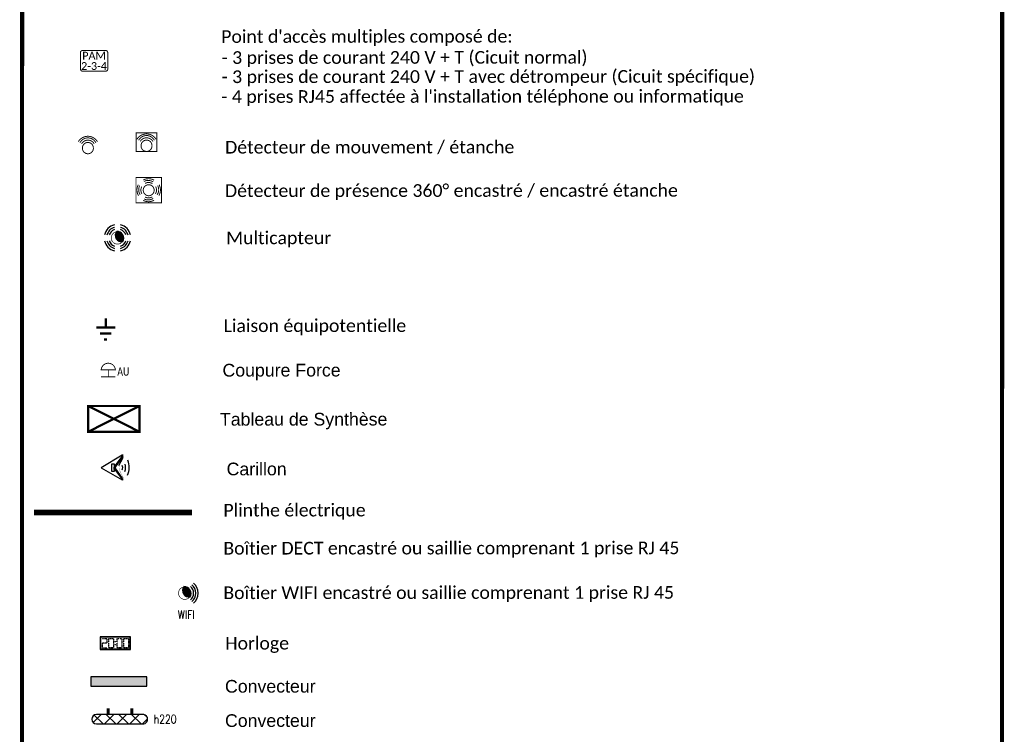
# Model space of a CAD drawing. Extents: x -24342 to 73038, y -9656 to 30949.
# Tile 6 of 170: x -4030 to -2982, y -2846 to -2085. Entities that reach past the tile are written whole.
import ezdxf
from ezdxf.enums import TextEntityAlignment as Align

# ---------------------------------------------------------------- set-up
doc = ezdxf.new("R2010")
doc.units = 0
doc.linetypes.add('ACAD_ISO07W100', pattern=[3, 0, -3])
doc.linetypes.add('CACHE2', pattern=[4.7625, 3.175, -1.5875])
doc.layers.get('0').update_dxf_attribs({"color": 250})
for name, color, linetype in [('1_APPAREILLAGE', 1, 'Continuous'), ('1_Plinthe', 241, 'CACHE2'), ('2_HORLOGE', 6, 'Continuous'), ('2_TEL_INFO', 4, 'Continuous'), ('EL2_Chauffage', 6, 'Continuous')]:
    doc.layers.add(name, color=color, linetype=linetype)
doc.styles.add('rt', font='romant.shx', dxfattribs={"width": 0.8})
doc.styles.add('sdel-be', font='ARIALNI.TTF', dxfattribs={"height": 5})
doc.styles.get("Standard").update_dxf_attribs({"font": 'calibri.ttf'})
doc.styles.add('texte', font='calibri.ttf', dxfattribs={"width": 0.75, "height": 9})

# ---------------------------------------------------------------- blocks, each defined once
blk = doc.blocks.new('DETEC_S_180°')
at = {"const_width": 1}
for points in [[(10.2, 7, 0.562915), (-10.2, 7)], [(8.4, 5.9, 0.609474), (-8.4, 5.9)], [(6.7, 4.8, 0.569092), (-6.7, 4.8)]]:
    blk.add_lwpolyline(points, format="xyb", dxfattribs=at)
blk.add_lwpolyline([(-5.8, 0.4, 1.080384), (5.8, 0.4, 0.994564)], format="xyb", close=True, dxfattribs=at)
at = {"flags": 1}
blk.add_attdef('DETEC_S_180°', (24.2, -7.6), '', height=12, dxfattribs=at)
blk = doc.blocks.new('terre')
at = {"linetype": 'Continuous', "const_width": 2.5}
for points in [[(0, -9.8), (0, 0)], [(-9.9, -9.8), (10.1, -9.8)], [(-6, -16), (6, -16)], [(-1.7, -22.4), (1.3, -22.4)]]:
    blk.add_lwpolyline(points, dxfattribs=at)
blk = doc.blocks.new('DETEC_E_180°')
at = {"const_width": 1}
blk.add_lwpolyline([(-11, 14), (11, 14), (11, -6), (-11, -6)], close=True, dxfattribs=at)
for points in [[(10.2, 7, 0.562915), (-10.2, 7)], [(8.4, 5.9, 0.609474), (-8.4, 5.9)], [(6.7, 4.8, 0.569092), (-6.7, 4.8)]]:
    blk.add_lwpolyline(points, format="xyb", dxfattribs=at)
blk.add_lwpolyline([(-5.8, 0.4, 1.080384), (5.8, 0.4, 0.994564)], format="xyb", close=True, dxfattribs=at)
blk = doc.blocks.new('DETEC_S_360°')
at = {"const_width": 1}
blk.add_lwpolyline([(-13.5, 13.6), (13.5, 13.6), (13.5, -13.4), (-13.5, -13.4)], close=True, dxfattribs=at)
for points in [[(5.8, 10.7, 0.261867), (-5.8, 10.9, 0.261867)], [(4.8, 8.8, 0.280722), (-5, 9.3, 0.280722)], [(-10.8, -5.8, -0.261867), (-11.1, 5.9, -0.261867)], [(-9, -4.8, -0.280722), (-9.5, 5, -0.280722)], [(-7.2, -3.8, -0.264621), (-7.4, 3.9, -0.264621)], [(3.9, 7.1, 0.264621), (-3.9, 7.3, 0.264621)], [(7.2, -3.8, 0.264621), (7.4, 3.9, 0.264621)], [(9, -4.8, 0.280722), (9.5, 5, 0.280722)], [(10.8, -5.8, 0.261867), (11.1, 5.9, 0.261867)], [(5.8, -10.6, -0.261867), (-5.8, -10.8, -0.261867)], [(4.8, -8.7, -0.280722), (-5, -9.2, -0.280722)], [(3.9, -7, -0.264621), (-3.9, -7.2, -0.264621)]]:
    blk.add_lwpolyline(points, format="xyb", dxfattribs=at)
blk.add_lwpolyline([(-5.8, 0, 1.008393), (5.8, 0, 1.008393)], format="xyb", close=True, dxfattribs=at)
blk = doc.blocks.new('PAM 3-3-4')
at = {"layer": '1_APPAREILLAGE', "const_width": 1.1}
blk.add_lwpolyline([(-14.5, 2.2), (-14.6, 19.8, -0.414214), (-12.4, 22), (12.3, 22, -0.414214), (14.5, 19.8), (14.5, 2.2, -0.414214), (12.3, 0), (-12.3, 0, -0.414214)], format="xyb", close=True, dxfattribs=at)
at = {"layer": '1_APPAREILLAGE'}
blk.add_text('PAM', height=8.25, rotation=0.0492, dxfattribs=at).set_placement((-12.6, 12.4))
blk.add_text('2-3-4', height=8.25, rotation=0.0492, dxfattribs=at).set_placement((-0.1, 1.4), align=Align.CENTER)
blk = doc.blocks.new('Détecteur3')
h = blk.add_hatch(color=256)
edge = h.paths.add_edge_path()
edge.add_arc((-0.8, -0.5), 7.45, 332.5659, 450.4836)
edge.add_arc((4.5, 2.7), 6.83, 142.3041, 280.7454)
at = {"const_width": 0.688}
blk.add_lwpolyline([(-0.8, 6.6, 1.558592), (5.5, -3.7, 1.630535)], format="xyb", dxfattribs=at)
for centre, radius, start, end in [((-0.3, 0.4), 13.7, 102.8848, 168.7436), ((-0.3, 0.4), 11.2, 105.7709, 166.2362), ((0.3, 0.4), 13.7, 11.2564, 77.1152), ((0.3, 0.4), 11.2, 13.7638, 74.2291), ((-0.3, 0.4), 8.93, 109.9532, 162.6191), ((4.5, 2.7), 6.83, 142.3041, 280.7454), ((-0.8, -0.5), 7.45, 332.5659, 90.4836), ((0.3, 0.4), 8.93, 17.3809, 70.0468), ((-0.3, -0.4), 13.7, 191.2564, 257.1152), ((-0.3, -0.4), 11.2, 193.7638, 254.2291), ((-0.3, -0.4), 8.93, 197.3809, 250.0468), ((0.3, -0.4), 8.93, 289.9532, 342.6191), ((0.3, -0.4), 11.2, 285.7709, 346.2362), ((0.3, -0.4), 13.7, 282.8848, 348.7436)]:
    blk.add_arc(centre, radius, start, end)
blk = doc.blocks.new('Horloge 1')
h = blk.add_hatch(color=256)
h.paths.add_polyline_path([(0.5, 6.2), (0.5, -6.2), (32, -6.2), (32, 6.2)], flags=16)
h.paths.add_polyline_path([(0, 6.8), (0, -6.8), (32.5, -6.8), (32.5, 6.8)])
at = {"linetype": 'ACAD_ISO07W100', "lineweight": 30}
blk.add_line((9.2, 5), (13.2, 5), dxfattribs=at)
for points in [[(0, 6.8), (0, -6.8), (32.5, -6.8), (32.5, 6.8)], [(0.5, 6.2), (0.5, -6.2), (32, -6.2), (32, 6.2)]]:
    blk.add_lwpolyline(points, close=True)
at = {"linetype": 'ACAD_ISO07W100', "lineweight": 30, "ltscale": 0.05}
blk.add_lwpolyline([(2.2, 5), (7.2, 5), (7.2, 0), (2.2, 0), (2.2, -5), (7.2, -5)], dxfattribs=at)
for points in [[(9.2, 5), (14.2, 5), (14.2, -5), (9.2, -5)], [(18.2, 5), (23.2, 5), (23.2, -5), (18.2, -5)], [(25.2, 5), (30.2, 5), (30.2, -5), (25.2, -5)]]:
    blk.add_lwpolyline(points, close=True, dxfattribs=at)
at = {"lineweight": 30}
for centre in [(16.2, 1.5), (16.2, -1.5)]:
    blk.add_circle(centre, 0.2, dxfattribs=at)
at = {"style": 'sdel-be'}
blk.add_attdef('LOCALISATION', text='', height=5, dxfattribs=at).set_placement((16.2, 12.5), align=Align.MIDDLE_CENTER)
at = {"flags": 1}
blk.add_attdef('NIVEAU', (35.4, 2.6), '', height=5, dxfattribs=at)
blk = doc.blocks.new('*U85')
h = blk.add_hatch(color=256)
edge = h.paths.add_edge_path()
edge.add_arc((-0.8, -0.5), 7.45, 332.5659, 450.4836)
edge.add_arc((4.5, 2.7), 6.83, 142.3041, 280.7454)
at = {"const_width": 0.688}
blk.add_lwpolyline([(-0.8, 6.6, 1.558592), (5.5, -3.7, 1.630535)], format="xyb", dxfattribs=at)
for centre, radius, start, end in [((0.5, 0), 13.7, 309.0438, 50.7688), ((4.5, 2.7), 6.83, 142.3041, 280.7454), ((-0.8, -0.5), 7.45, 332.5659, 90.4836), ((0.5, 0), 8.93, 308.1335, 51.5795), ((0.5, 0), 11.2, 308.6682, 51.1033)]:
    blk.add_arc(centre, radius, start, end)
at = {"linetype": 'CACHE2', "style": 'rt', "width": 0.8}
blk.add_attdef('DESCRIPTION', (-23.5, -27.5), '', height=9, dxfattribs=at)
blk = doc.blocks.new('radiant_1000')
blk.add_hatch(color=256).paths.add_polyline_path([(-29.75, 0), (29.75, 0), (29.75, 10), (-29.75, 10)])
blk.add_lwpolyline([(-29.75, 0), (29.75, 0), (29.75, 10), (-29.75, 10)], close=True)
blk = doc.blocks.new('Sirèneintru')
for p, q in [((22.3, 13.7), (0, 0)), ((22.8, 12.5), (14.7, 0.7)), ((0, 0), (22.3, -12.6)), ((22.8, -11.7), (14.7, 0.1))]:
    blk.add_line(p, q)
for points, const_width in [([(22.3, 13.7), (0, 0), (22.3, -12.6)], 0.5), ([(14.8, 2.6), (21.8, 12), (21.8, 13.7)], 0.5), ([(22.8, 12.5), (14.7, 0.7)], 0.25), ([(14.7, 0.1), (22.8, -11.7)], 0.25), ([(14.8, -1.8), (21.8, -11.2), (21.8, -12.8)], 0.5)]:
    blk.add_lwpolyline(points, dxfattribs=dict(const_width=const_width))
for points in [[(23.3, 13.7), (21.8, 13.7), (21.8, 12), (14.8, 2.6), (13.8, 2.6), (13.8, 0.1)], [(23.3, -12.8), (21.8, -12.8), (21.8, -11.2), (14.8, -1.8), (13.8, -1.8), (13.8, 0.7)], [(14.7, 2.6), (14.7, 0.1)], [(14.7, -1.8), (14.7, 0.7)]]:
    blk.add_lwpolyline(points)
for points, const_width in [([(21.8, -12.8), (23.3, -12.8), (23.3, -11.6), (22.9, -11.2), (23.1, -10.7), (23.4, -10.2), (18.9, -1.7, 0.192668), (18.8, 2.8), (23.1, 10.5), (23.2, 11.1), (22.9, 11.6), (22.8, 12), (23.1, 12.4), (23.1, 13.7), (21.8, 13.7)], 0.25), ([(22.4, 2.6, -0.194815), (22.3, -2, -4.959528)], 0.5), ([(25.3, 4.1, -0.194815), (25.1, -3.8, 1.802173)], 0.5), ([(28.3, 8.1, -0.194815), (28, -7.8, -4.986198)], 0.5)]:
    blk.add_lwpolyline(points, format="xyb", dxfattribs=dict(const_width=const_width))
for points in [[(18.7, 2.6), (23.1, 10.5, 0.34109), (22.9, 11.6, -0.548815), (23.1, 12.4), (23.1, 13.7)], [(22.3, -2, 0.194815), (22.4, 2.6)], [(25.1, -3.8, 0.194815), (25.3, 4.1)], [(28, -7.8, 0.194815), (28.3, 8.1)]]:
    blk.add_lwpolyline(points, format="xyb")
at = {"const_width": 0.5}
for points in [[(13.8, -3.8), (11.4, -3.8), (11.4, 4.4), (13.8, 4.4)], [(13.8, 2.6), (14.7, 2.6), (14.7, -1.8), (13.8, -1.8)]]:
    blk.add_lwpolyline(points, close=True, dxfattribs=at)
blk.add_lwpolyline([(11.4, 4.4), (13.8, 4.4), (13.8, -3.8), (11.4, -3.8)], close=True)
at = {"linetype": 'CACHE2', "style": 'texte', "width": 0.75}
blk.add_attdef('DES', (2.4, -23.3), '', height=9, dxfattribs=at)
blk = doc.blocks.new('chauff infra')
h = blk.add_hatch()
h.set_pattern_fill('ANSI37', color=256, scale=3, style=0)
edge = h.paths.add_edge_path()
edge.add_arc((24.7, 0), 5.09, 280.725, 439.275)
edge.add_line((25.6, 5), (-24.7, 5))
edge.add_arc((-24.7, 0), 5, 90, 270)
edge.add_line((-24.7, -5), (25.6, -5))
at = {"const_width": 3}
for points in [[(-12.2, 5), (-12.2, 11.7)], [(13, 5), (13, 11.7)]]:
    blk.add_lwpolyline(points, dxfattribs=at)
for points in [[(25.6, 5), (-24.7, 5)], [(-24.7, -5), (25.6, -5)]]:
    blk.add_lwpolyline(points)
for centre, radius, start, end in [((-24.7, 0), 5, 90, 270), ((24.7, 0), 5.09, 280.725, 79.275)]:
    blk.add_arc(centre, radius, start, end)
at = {"linetype": 'CACHE2', "style": 'rt', "width": 0.8}
blk.add_attdef('DESCRIPTION', (-26.4, -17.3), '', height=9, dxfattribs=at)
blk = doc.blocks.new('*U97')
at = {"const_width": 0.945}
blk.add_lwpolyline([(-7.6, 7, -0.99991), (7.6, 7, 0.146529)], format="xyb", dxfattribs=at)
for points in [[(0, 7.5), (-7.6, 7.5)], [(0, 0), (-7.6, 0)], [(7.6, 7.5), (0, 7.5)], [(0, 0), (0, 7.5)], [(7.6, 0), (0, 0)]]:
    blk.add_lwpolyline(points, dxfattribs=at)
at = {"linetype": 'CACHE2', "style": 'texte', "width": 0.75}
blk.add_attdef('DES', (17.8, -3.3), '', height=9, dxfattribs=at)
blk = doc.blocks.new('A$C06DD3793')
at = {"const_width": 2.38}
blk.add_lwpolyline([(27.2, -13.7), (-27.2, -13.7), (-27.2, 13.7), (27.2, 13.7)], close=True, dxfattribs=at)
for points in [[(-27.2, 13.7), (27.2, -13.7)], [(-27.2, -13.7), (27.2, 13.7)]]:
    blk.add_lwpolyline(points, dxfattribs=at)

msp = doc.modelspace()

# ---------------------------------------------------------------- linework, layer by layer
at = {"color": 3, "ltscale": 100, "const_width": 4.5}
msp.add_lwpolyline([(-4027.4, -6213.3), (-2984.3, -6212.4), (-2983.9, -906.2), (-4027, -907.1)], close=True, dxfattribs=at)
at = {"layer": '1_Plinthe', "ltscale": 5, "const_width": 6}
msp.add_lwpolyline([(-3846.2, -2609.6), (-4014.4, -2609.6)], dxfattribs=at)

# ---------------------------------------------------------------- block references
at = {"layer": '1_APPAREILLAGE'}
for name, p in [('PAM 3-3-4', (-3950.4, -2140)), ('DETEC_S_180°', (-3957, -2222)), ('DETEC_E_180°', (-3894.6, -2219.5)), ('DETEC_S_360°', (-3892.3, -2266.7)), ('Détecteur3', (-3925.5, -2317.4)), ('terre', (-3938, -2403.1)), ('A$C06DD3793', (-3929.4, -2510)), ('Sirèneintru', (-3942.8, -2562.2))]:
    msp.add_blockref(name, p, dxfattribs=at)
ref = msp.add_blockref('*U97', (-3935.3, -2465.4), dxfattribs=at)
ref.add_attrib('DES', 'AU', (-3925.7, -2464.1), dxfattribs={"layer": '0', "linetype": 'CACHE2', "height": 9, "style": 'texte', "width": 0.75})
at = {"layer": '2_HORLOGE'}
msp.add_blockref('Horloge 1', (-3944, -2748.7), dxfattribs=at)
at = {"layer": '2_TEL_INFO', "linetype": 'ByBlock'}
ref = msp.add_blockref('*U85', (-3853.9, -2695.5), dxfattribs=at)
ref.add_attrib('DESCRIPTION', 'WIFI', (-3861.2, -2723), dxfattribs={"layer": '0', "linetype": 'CACHE2', "height": 9, "style": 'rt', "width": 0.8})
at = {"layer": 'EL2_Chauffage'}
msp.add_blockref('radiant_1000', (-3924.2, -2794.5), dxfattribs=at)
ref = msp.add_blockref('chauff infra', (-3923.2, -2829.7), dxfattribs=at)
ref.add_attrib('DESCRIPTION', 'h220', (-3887, -2834.1), dxfattribs={"layer": '0', "linetype": 'CACHE2', "height": 9, "style": 'rt', "width": 0.8})

# ---------------------------------------------------------------- texts
at = {"layer": '1_APPAREILLAGE'}
for s, p in [("Point d'accès multiples composé de:", (-3815.1, -2103.1)), ('- 3 prises de courant 240 V + T (Cicuit normal)', (-3814.7, -2125.5)), ('- 3 prises de courant 240 V + T avec détrompeur (Cicuit spécifique)', (-3814.7, -2145.9)), ("- 4 prises RJ45 affectée à l'installation téléphone ou informatique", (-3815, -2167)), ('Détecteur de mouvement / étanche ', (-3811, -2220.9)), ('Détecteur de présence 360° encastré / encastré étanche', (-3811.1, -2267.2)), ('Multicapteur', (-3809.8, -2317.4)), ('Liaison équipotentielle', (-3812.6, -2410.9))]:
    msp.add_text(s, height=13.5, rotation=0.0492, dxfattribs=at).set_placement(p, align=Align.MIDDLE_LEFT)
at = {"layer": '1_APPAREILLAGE', "char_height": 13.5, "attachment_point": 1, "rotation": 0.0492}
for s, insert in [('{\\f@Arial Unicode MS|b0|i0|c0|p34;Coupure Force }', (-3813.8, -2451.5)), ('{\\f@Arial Unicode MS|b0|i0|c0|p34;Tableau de Synthèse }', (-3816.5, -2503.7)), ('{\\f@Arial Unicode MS|b0|i0|c0|p34;Carillon}', (-3809.4, -2556.6))]:
    msp.add_mtext_dynamic_manual_height_columns(s, width=221.271, gutter_width=45, heights=[0], dxfattribs=dict(at, insert=insert))
at = {"layer": '1_Plinthe', "ltscale": 0.05}
msp.add_text('Plinthe électrique', height=13.5, rotation=0.0492, dxfattribs=at).set_placement((-3812.8, -2607.2), align=Align.MIDDLE_LEFT)
at = {"layer": '2_HORLOGE'}
msp.add_text('Horloge', height=13.5, rotation=0.0492, dxfattribs=at).set_placement((-3810.8, -2748.8), align=Align.MIDDLE_LEFT)
at = {"layer": '2_TEL_INFO'}
for s, p in [('Boîtier DECT encastré ou saillie comprenant 1 prise RJ 45', (-3812.8, -2647.7)), ('Boîtier WIFI encastré ou saillie comprenant 1 prise RJ 45', (-3812.8, -2695.1))]:
    msp.add_text(s, height=13.5, rotation=0.0492, dxfattribs=at).set_placement(p, align=Align.MIDDLE_LEFT)
at = {"layer": 'EL2_Chauffage', "char_height": 13.5, "attachment_point": 1, "rotation": 0.0492}
for insert in [(-3811.1, -2787.9), (-3811.1, -2824.4)]:
    msp.add_mtext_dynamic_manual_height_columns('{\\f@Arial Unicode MS|b0|i0|c0|p34;Convecteur}', width=221.271, gutter_width=45, heights=[0], dxfattribs=dict(at, insert=insert))

doc.saveas('drawing.dxf')
